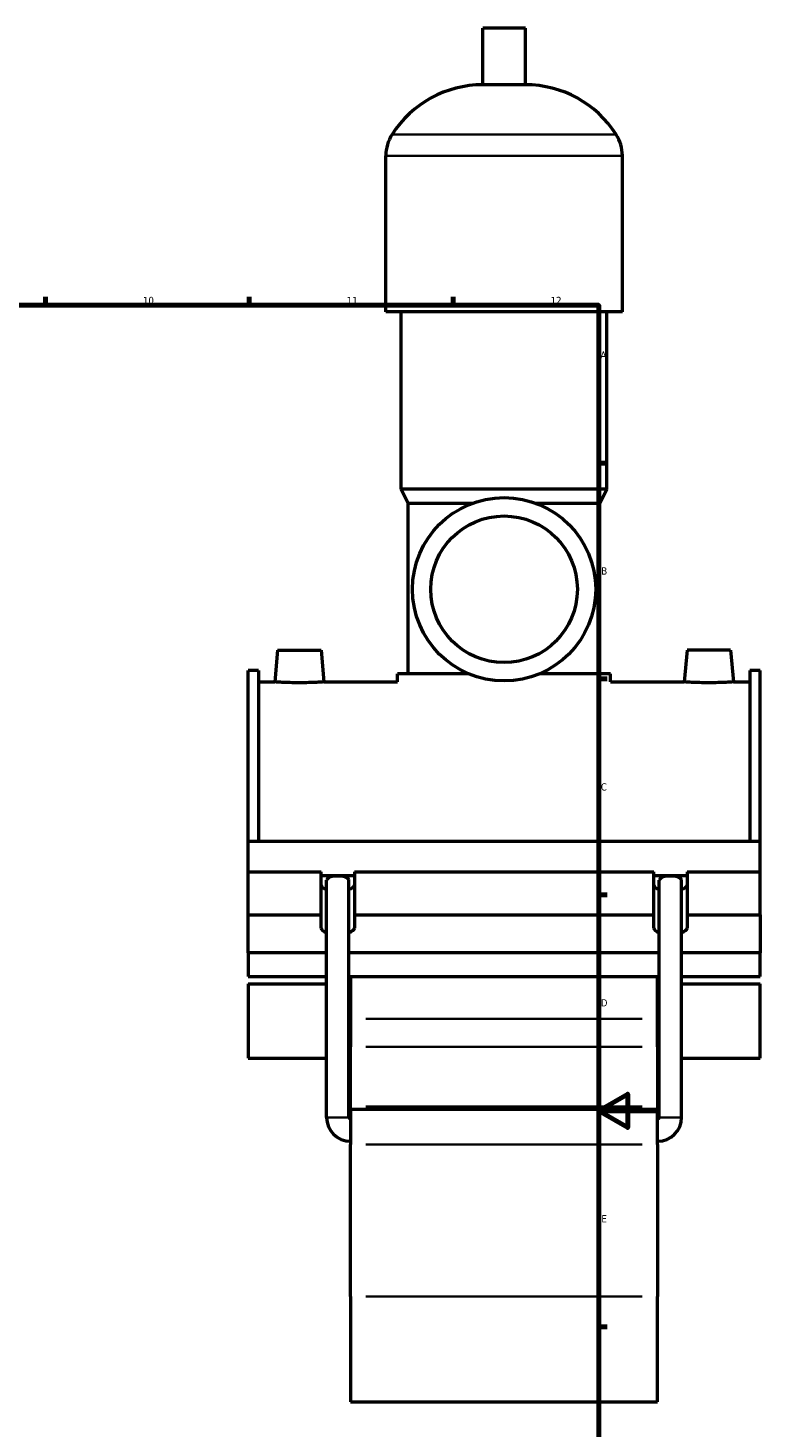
# Model space of a CAD drawing. Header units: millimetres. Extents: x 0 to 1022, y -235 to 1214.
# Tile 5 of 7: x 625 to 876, y 188 to 669. Entities that reach past the tile are written whole.
import ezdxf

# ---------------------------------------------------------------- set-up
doc = ezdxf.new("R2010")
doc.units = ezdxf.units.MM
for name, color, linetype, lineweight in [('Border (ISO)', 7, 'Continuous', 70), ('Visible (ISO)', 7, 'Continuous', 50), ('Visible Narrow (ISO)', 7, 'Continuous', 35)]:
    doc.layers.add(name, color=color, linetype=linetype, lineweight=lineweight)
doc.styles.add('Note Text (ISO)', font='tahoma.ttf')

# ---------------------------------------------------------------- blocks, each defined once
blk = doc.blocks.new('Borders Default Border')
at = {"layer": 'Border (ISO)'}
for p, q in [((630.75, 574), (630.75, 576.9)), ((700.83, 574), (700.83, 576.9)), ((770.92, 574), (770.92, 576.9)), ((821, 519.75), (823.9, 519.75)), ((821, 445.5), (823.9, 445.5)), ((821, 371.25), (823.9, 371.25)), ((821, 222.75), (823.9, 222.75))]:
    blk.add_line(p, q, dxfattribs=at)
at = {"layer": 'Border (ISO)', "flags": 128}
for points in [[(20, 20), (20, 574), (821, 574), (821, 20), (20, 20)], [(841, 297), (821, 297), (831, 302.77), (831, 291.23), (821, 297)]]:
    blk.add_lwpolyline(points, dxfattribs=at)
at = {"layer": 'Border (ISO)', "color": 232, "true_color": 0xca0064, "char_height": 2.5, "attachment_point": 7, "style": 'Note Text (ISO)'}
for s, insert in [('12', (804.46, 574.4)), ('10', (664.29, 574.35)), ('11', (734.37, 574.4)), ('A', (821.59, 555.62)), ('B', (821.89, 481.38)), ('C', (821.73, 407.08)), ('D', (821.73, 332.88)), ('E', (821.94, 258.63))]:
    blk.add_mtext(s, dxfattribs=dict(at, insert=insert))

msp = doc.modelspace()

# ---------------------------------------------------------------- linework, layer by layer
at = {"layer": 'Visible (ISO)'}
for p, q in [((795.784, 669.344), (781.144, 669.344)), ((781.144, 649.824), (781.144, 669.344)), ((795.784, 649.824), (795.784, 669.344)), ((795.784, 649.824), (781.144, 649.824)), ((747.797, 571.744), (747.797, 625.424)), ((829.13, 571.744), (829.13, 625.424)), ((829.13, 571.744), (747.797, 571.744)), ((753.084, 510.744), (753.084, 571.744)), ((823.844, 510.744), (823.844, 571.744)), ((823.844, 510.744), (753.084, 510.744)), ((755.524, 505.864), (753.084, 510.744)), ((821.404, 505.864), (823.844, 510.744)), ((777.472, 505.864), (755.524, 505.864)), ((755.524, 447.304), (755.524, 505.864)), ((821.404, 505.864), (799.456, 505.864)), ((821.404, 447.304), (821.404, 505.864)), ((710.564, 455.344), (709.612, 444.469)), ((710.564, 455.344), (725.564, 455.344)), ((725.564, 455.344), (726.515, 444.469)), ((851.364, 455.344), (850.412, 444.469)), ((866.364, 455.344), (851.364, 455.344)), ((866.364, 455.344), (867.315, 444.469)), ((700.464, 389.736), (700.464, 448.418)), ((703.984, 448.418), (700.464, 448.418)), ((703.984, 448.418), (703.984, 389.736)), ((872.944, 448.418), (872.944, 389.736)), ((876.464, 448.418), (872.944, 448.418)), ((876.464, 389.736), (876.464, 448.418)), ((703.984, 444.469), (709.612, 444.469)), ((726.515, 444.469), (751.864, 444.469)), ((776.26, 447.304), (751.864, 447.304)), ((751.864, 444.469), (751.864, 447.304)), ((825.064, 447.304), (800.667, 447.304)), ((825.064, 444.469), (825.064, 447.304)), ((825.064, 444.469), (850.412, 444.469)), ((867.315, 444.469), (872.944, 444.469)), ((700.464, 389.736), (876.464, 389.736)), ((700.464, 379.204), (700.464, 389.736)), ((876.464, 379.204), (876.464, 389.736)), ((700.464, 379.204), (725.526, 379.204)), ((700.464, 364.404), (700.464, 379.204)), ((725.526, 364.404), (725.526, 379.204)), ((725.526, 377.896), (737.001, 377.896)), ((727.439, 294.744), (727.439, 376.344)), ((735.089, 294.744), (735.089, 376.344)), ((737.001, 379.204), (737.001, 364.404)), ((737.001, 379.204), (839.926, 379.204)), ((839.926, 364.404), (839.926, 379.204)), ((839.926, 377.896), (851.401, 377.896)), ((841.839, 294.744), (841.839, 376.344)), ((849.489, 294.744), (849.489, 376.344)), ((851.401, 379.204), (851.401, 364.404)), ((851.401, 379.204), (876.464, 379.204)), ((876.464, 364.404), (876.464, 379.204)), ((700.464, 364.404), (725.526, 364.404)), ((700.464, 351.322), (700.464, 364.404)), ((725.526, 359.825), (725.526, 364.404)), ((737.001, 364.404), (737.001, 359.825)), ((737.001, 364.404), (839.926, 364.404)), ((839.926, 359.825), (839.926, 364.404)), ((851.401, 364.404), (851.401, 359.825)), ((851.401, 364.404), (876.464, 364.404)), ((876.464, 364.404), (876.464, 351.322)), ((727.439, 351.322), (700.464, 351.322)), ((700.464, 351.322), (700.464, 343.151)), ((841.839, 351.322), (735.089, 351.322)), ((876.464, 351.322), (849.489, 351.322)), ((876.464, 343.151), (876.464, 351.322)), ((700.464, 343.151), (727.439, 343.151)), ((735.089, 343.151), (841.839, 343.151)), ((735.664, 343.151), (735.664, 328.577)), ((841.264, 328.577), (841.264, 343.151)), ((849.489, 343.151), (876.464, 343.151)), ((700.464, 340.703), (700.464, 315.088)), ((700.464, 340.703), (727.439, 340.703)), ((735.089, 340.703), (735.664, 340.703)), ((841.264, 340.703), (841.839, 340.703)), ((849.489, 340.703), (876.464, 340.703)), ((876.464, 315.088), (876.464, 340.703)), ((735.664, 328.577), (735.664, 318.982)), ((841.264, 318.982), (841.264, 328.577)), ((735.664, 298.514), (735.664, 318.982)), ((841.264, 318.982), (841.264, 298.514)), ((700.464, 315.088), (727.439, 315.088)), ((735.089, 315.088), (735.664, 315.088)), ((841.264, 315.088), (841.839, 315.088)), ((849.489, 315.088), (876.464, 315.088)), ((735.664, 297.544), (735.664, 298.514)), ((841.264, 298.514), (841.264, 297.544)), ((735.664, 297.544), (735.664, 285.391)), ((735.664, 297.544), (841.264, 297.544)), ((841.264, 285.391), (841.264, 297.544)), ((735.664, 233.126), (735.664, 285.391)), ((841.264, 285.391), (841.264, 233.126)), ((735.664, 233.126), (735.664, 196.969)), ((841.264, 196.969), (841.264, 233.126)), ((735.664, 196.969), (841.264, 196.969))]:
    msp.add_line(p, q, dxfattribs=at)
for radius in [31.5, 25.2]:
    msp.add_circle((788.464, 476.344), radius, dxfattribs=at)
for centre, radius, start, end in [((781.144, 612.778), 37.046, 90, 147.38758), ((795.784, 612.778), 37.046, 32.61242, 90), ((761.379, 625.424), 13.582, 147.38758, 180), ((815.549, 625.424), 13.582, 0, 32.61242), ((735.664, 294.744), 8.225, 180, 270), ((735.664, 294.744), 0.575, 180, 270), ((841.264, 294.744), 8.225, 270, 0), ((841.264, 294.744), 0.575, 270, 0)]:
    msp.add_arc(centre, radius, start, end, dxfattribs=at)
for centre, major_axis, ratio, start_param, end_param in [((731.264, 376.344), (3.825, 0), 0.3639702, 0, 3.1415927), ((845.664, 376.344), (3.825, 0), 0.3639702, 0, 3.1415927), ((731.264, 374.625), (-5.737, 0), 0.3420201, 0, 0.8410687), ((731.264, 374.625), (5.738, 0), 0.3420201, 5.4421166, 6.2831853), ((845.664, 374.625), (-5.737, 0), 0.3420201, 0, 0.8410687), ((845.664, 374.625), (5.738, 0), 0.3420201, 5.4421166, 6.2831853), ((731.264, 359.825), (-5.737, 0), 0.3420201, 0, 0.8410687), ((731.264, 359.825), (5.738, 0), 0.3420201, 5.4421166, 6.2831853), ((845.664, 359.825), (-5.737, 0), 0.3420201, 0, 0.8410687), ((845.664, 359.825), (5.738, 0), 0.3420201, 5.4421166, 6.2831853)]:
    msp.add_ellipse(centre, major_axis=major_axis, ratio=ratio, start_param=start_param, end_param=end_param, dxfattribs=at)
for points, knots in [([(726.515, 444.469), (726.515, 444.469), (726.304, 444.455), (725.443, 444.404), (724.794, 444.367), (723.295, 444.299), (722.345, 444.262), (720.261, 444.211), (719.127, 444.196), (717, 444.196), (715.867, 444.211), (713.783, 444.262), (712.832, 444.299), (711.333, 444.367), (710.684, 444.404), (709.824, 444.455), (709.612, 444.469), (709.612, 444.469)], [1.2755978, 1.2755978, 1.2755978, 1.2755978, 1.5943942, 1.5943942, 1.9131907, 1.9131907, 2.2321931, 2.2321931, 2.5511956, 2.5511956, 2.870198, 2.870198, 3.1892004, 3.1892004, 3.5079969, 3.5079969, 3.8267933, 3.8267933, 3.8267933, 3.8267933]), ([(867.315, 444.469), (867.315, 444.469), (867.104, 444.455), (866.243, 444.404), (865.594, 444.367), (864.095, 444.299), (863.145, 444.262), (861.061, 444.211), (859.927, 444.196), (858.864, 444.196), (857.8, 444.196), (856.667, 444.211), (854.583, 444.262), (853.632, 444.299), (852.133, 444.367), (851.484, 444.404), (850.624, 444.455), (850.412, 444.469), (850.412, 444.469)], [3.8267933, 3.8267933, 3.8267933, 3.8267933, 4.1455898, 4.1455898, 4.4643863, 4.4643863, 4.7833887, 4.7833887, 5.1023911, 5.1023911, 5.1023911, 5.4213936, 5.4213936, 5.740396, 5.740396, 6.0591924, 6.0591924, 6.3779889, 6.3779889, 6.3779889, 6.3779889])]:
    msp.add_open_spline(points, degree=3, knots=knots, dxfattribs=at)
at = {"layer": 'Visible Narrow (ISO)'}
for p, q in [((826.515, 632.744), (750.413, 632.744)), ((828.63, 625.424), (748.298, 625.424)), ((835.984, 328.577), (740.944, 328.577)), ((740.944, 318.982), (835.984, 318.982)), ((740.944, 298.514), (835.984, 298.514)), ((735.042, 294.744), (727.486, 294.744)), ((841.886, 294.744), (849.442, 294.744)), ((740.944, 285.391), (835.984, 285.391)), ((740.944, 233.126), (835.984, 233.126))]:
    msp.add_line(p, q, dxfattribs=at)

# ---------------------------------------------------------------- block references
msp.add_blockref('Borders Default Border', (0, 0))

doc.saveas('drawing.dxf')
